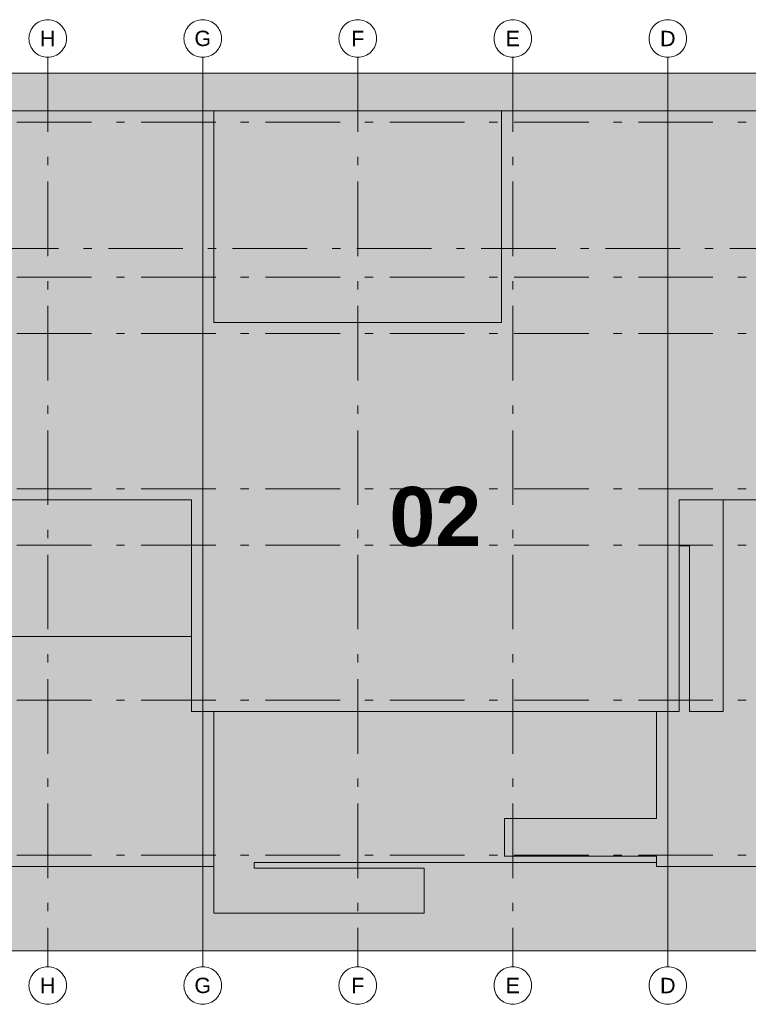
# Model space of a CAD drawing. Header units: metres. Extents: x -3716 to 31, y -1854 to 706.
# Tile 185 of 237: x -60 to -21, y -122 to -70. Entities that reach past the tile are written whole.
import ezdxf

# ---------------------------------------------------------------- set-up
doc = ezdxf.new("R2010")
doc.units = ezdxf.units.M
doc.header["$LTSCALE"] = 1.25
doc.linetypes.add('ISO-02 Strichlinie', pattern=[3.81, 3.048, -0.762])
doc.linetypes.add('Linienart-53', pattern=[5.291531, 3.175, -1.058062, 0.352704, -0.705764])
for name, color, linetype, lineweight in [('70 -71 Achsen- 1 Gebäudeachsen', 7, 'Linienart-53', 18), ('Keine', 7, 'Continuous', 9), ('Keine-1', 7, 'Continuous', 15)]:
    doc.layers.add(name, color=color, linetype=linetype, lineweight=lineweight)
doc.styles.add('Arial', font='arial.ttf')
doc.styles.add('Arial (bold)', font='arialbd.ttf')

# ---------------------------------------------------------------- blocks, each defined once
blk = doc.blocks.new('Gruppe-5')
at = {"layer": '70 -71 Achsen- 1 Gebäudeachsen', "color": 252, "lineweight": 13, "true_color": 0x888888, "transparency": 33554687}
for p, q in [((-178.868, -75.447), (3.026, -75.447)), ((-180.618, -82.172), (4.776, -82.172)), ((-178.868, -83.697), (3.026, -83.697)), ((-178.868, -86.697), (3.026, -86.697)), ((-178.868, -94.947), (3.026, -94.947)), ((-178.868, -97.947), (3.026, -97.947)), ((-178.868, -106.197), (3.026, -106.197)), ((-178.868, -114.447), (3.026, -114.447))]:
    blk.add_line(p, q, dxfattribs=at)
at = {"layer": 'Keine', "transparency": 33554687, "insert": (-37.546, -96.447), "char_height": 3.1465, "attachment_point": 5, "line_spacing_factor": 0.970823, "style": 'Arial (bold)'}
blk.add_mtext('02', dxfattribs=at)
at = {"color": 255, "lineweight": 13, "transparency": 33554687}
for points in [[(-58.171, -70), (-58.073, -70.005), (-57.976, -70.019), (-57.881, -70.043), (-57.788, -70.076), (-57.7, -70.118), (-57.615, -70.169), (-57.537, -70.227), (-57.464, -70.293), (-57.398, -70.366), (-57.34, -70.444), (-57.289, -70.529), (-57.247, -70.617), (-57.214, -70.71), (-57.19, -70.805), (-57.176, -70.902), (-57.171, -71), (-57.176, -71.098), (-57.19, -71.195), (-57.214, -71.29), (-57.247, -71.383), (-57.289, -71.471), (-57.34, -71.556), (-57.398, -71.634), (-57.464, -71.707), (-57.537, -71.773), (-57.615, -71.832), (-57.7, -71.882), (-57.788, -71.924), (-57.881, -71.957), (-57.976, -71.981), (-58.073, -71.995), (-58.171, -72), (-58.269, -71.995), (-58.366, -71.981), (-58.461, -71.957), (-58.554, -71.924), (-58.642, -71.882), (-58.727, -71.832), (-58.805, -71.773), (-58.878, -71.707), (-58.944, -71.634), (-59.002, -71.556), (-59.053, -71.471), (-59.095, -71.383), (-59.128, -71.29), (-59.152, -71.195), (-59.166, -71.098), (-59.171, -71), (-59.166, -70.902), (-59.152, -70.805), (-59.128, -70.71), (-59.095, -70.617), (-59.053, -70.529), (-59.002, -70.444), (-58.944, -70.366), (-58.878, -70.293), (-58.805, -70.227), (-58.727, -70.169), (-58.642, -70.118), (-58.554, -70.076), (-58.461, -70.043), (-58.366, -70.019), (-58.269, -70.005)], [(-49.921, -70), (-49.823, -70.005), (-49.726, -70.019), (-49.631, -70.043), (-49.538, -70.076), (-49.45, -70.118), (-49.365, -70.169), (-49.287, -70.227), (-49.214, -70.293), (-49.148, -70.366), (-49.09, -70.444), (-49.039, -70.529), (-48.997, -70.617), (-48.964, -70.71), (-48.94, -70.805), (-48.926, -70.902), (-48.921, -71), (-48.926, -71.098), (-48.94, -71.195), (-48.964, -71.29), (-48.997, -71.383), (-49.039, -71.471), (-49.09, -71.556), (-49.148, -71.634), (-49.214, -71.707), (-49.287, -71.773), (-49.365, -71.832), (-49.45, -71.882), (-49.538, -71.924), (-49.631, -71.957), (-49.726, -71.981), (-49.823, -71.995), (-49.921, -72), (-50.019, -71.995), (-50.116, -71.981), (-50.211, -71.957), (-50.304, -71.924), (-50.392, -71.882), (-50.477, -71.832), (-50.555, -71.773), (-50.628, -71.707), (-50.694, -71.634), (-50.752, -71.556), (-50.803, -71.471), (-50.845, -71.383), (-50.878, -71.29), (-50.902, -71.195), (-50.916, -71.098), (-50.921, -71), (-50.916, -70.902), (-50.902, -70.805), (-50.878, -70.71), (-50.845, -70.617), (-50.803, -70.529), (-50.752, -70.444), (-50.694, -70.366), (-50.628, -70.293), (-50.555, -70.227), (-50.477, -70.169), (-50.392, -70.118), (-50.304, -70.076), (-50.211, -70.043), (-50.116, -70.019), (-50.019, -70.005)], [(-41.671, -70), (-41.573, -70.005), (-41.476, -70.019), (-41.381, -70.043), (-41.288, -70.076), (-41.2, -70.118), (-41.115, -70.169), (-41.037, -70.227), (-40.964, -70.293), (-40.898, -70.366), (-40.84, -70.444), (-40.789, -70.529), (-40.747, -70.617), (-40.714, -70.71), (-40.69, -70.805), (-40.676, -70.902), (-40.671, -71), (-40.676, -71.098), (-40.69, -71.195), (-40.714, -71.29), (-40.747, -71.383), (-40.789, -71.471), (-40.84, -71.556), (-40.898, -71.634), (-40.964, -71.707), (-41.037, -71.773), (-41.115, -71.832), (-41.2, -71.882), (-41.288, -71.924), (-41.381, -71.957), (-41.476, -71.981), (-41.573, -71.995), (-41.671, -72), (-41.769, -71.995), (-41.866, -71.981), (-41.961, -71.957), (-42.054, -71.924), (-42.142, -71.882), (-42.227, -71.832), (-42.305, -71.773), (-42.378, -71.707), (-42.444, -71.634), (-42.502, -71.556), (-42.553, -71.471), (-42.595, -71.383), (-42.628, -71.29), (-42.652, -71.195), (-42.666, -71.098), (-42.671, -71), (-42.666, -70.902), (-42.652, -70.805), (-42.628, -70.71), (-42.595, -70.617), (-42.553, -70.529), (-42.502, -70.444), (-42.444, -70.366), (-42.378, -70.293), (-42.305, -70.227), (-42.227, -70.169), (-42.142, -70.118), (-42.054, -70.076), (-41.961, -70.043), (-41.866, -70.019), (-41.769, -70.005)], [(-33.421, -70), (-33.323, -70.005), (-33.226, -70.019), (-33.131, -70.043), (-33.038, -70.076), (-32.95, -70.118), (-32.865, -70.169), (-32.787, -70.227), (-32.714, -70.293), (-32.648, -70.366), (-32.59, -70.444), (-32.539, -70.529), (-32.497, -70.617), (-32.464, -70.71), (-32.44, -70.805), (-32.426, -70.902), (-32.421, -71), (-32.426, -71.098), (-32.44, -71.195), (-32.464, -71.29), (-32.497, -71.383), (-32.539, -71.471), (-32.59, -71.556), (-32.648, -71.634), (-32.714, -71.707), (-32.787, -71.773), (-32.865, -71.832), (-32.95, -71.882), (-33.038, -71.924), (-33.131, -71.957), (-33.226, -71.981), (-33.323, -71.995), (-33.421, -72), (-33.519, -71.995), (-33.616, -71.981), (-33.711, -71.957), (-33.804, -71.924), (-33.892, -71.882), (-33.977, -71.832), (-34.055, -71.773), (-34.128, -71.707), (-34.194, -71.634), (-34.252, -71.556), (-34.303, -71.471), (-34.345, -71.383), (-34.378, -71.29), (-34.402, -71.195), (-34.416, -71.098), (-34.421, -71), (-34.416, -70.902), (-34.402, -70.805), (-34.378, -70.71), (-34.345, -70.617), (-34.303, -70.529), (-34.252, -70.444), (-34.194, -70.366), (-34.128, -70.293), (-34.055, -70.227), (-33.977, -70.169), (-33.892, -70.118), (-33.804, -70.076), (-33.711, -70.043), (-33.616, -70.019), (-33.519, -70.005)], [(-25.171, -70), (-25.073, -70.005), (-24.976, -70.019), (-24.881, -70.043), (-24.788, -70.076), (-24.7, -70.118), (-24.615, -70.169), (-24.537, -70.227), (-24.464, -70.293), (-24.398, -70.366), (-24.34, -70.444), (-24.289, -70.529), (-24.247, -70.617), (-24.214, -70.71), (-24.19, -70.805), (-24.176, -70.902), (-24.171, -71), (-24.176, -71.098), (-24.19, -71.195), (-24.214, -71.29), (-24.247, -71.383), (-24.289, -71.471), (-24.34, -71.556), (-24.398, -71.634), (-24.464, -71.707), (-24.537, -71.773), (-24.615, -71.832), (-24.7, -71.882), (-24.788, -71.924), (-24.881, -71.957), (-24.976, -71.981), (-25.073, -71.995), (-25.171, -72), (-25.269, -71.995), (-25.366, -71.981), (-25.461, -71.957), (-25.554, -71.924), (-25.642, -71.882), (-25.727, -71.832), (-25.805, -71.773), (-25.878, -71.707), (-25.944, -71.634), (-26.002, -71.556), (-26.053, -71.471), (-26.095, -71.383), (-26.128, -71.29), (-26.152, -71.195), (-26.166, -71.098), (-26.171, -71), (-26.166, -70.902), (-26.152, -70.805), (-26.128, -70.71), (-26.095, -70.617), (-26.053, -70.529), (-26.002, -70.444), (-25.944, -70.366), (-25.878, -70.293), (-25.805, -70.227), (-25.727, -70.169), (-25.642, -70.118), (-25.554, -70.076), (-25.461, -70.043), (-25.366, -70.019), (-25.269, -70.005)]]:
    blk.add_wipeout(points, dxfattribs=at).dxf.layer = 'Keine'
at = {"layer": '70 -71 Achsen- 1 Gebäudeachsen', "color": 252, "lineweight": 13, "true_color": 0x888888, "transparency": 33554687}
for p, q in [((-58.171, -72), (-58.171, -120.372)), ((-49.921, -72), (-49.921, -120.372)), ((-41.671, -72), (-41.671, -120.372)), ((-33.421, -72), (-33.421, -120.372)), ((-25.171, -72), (-25.171, -120.372))]:
    blk.add_line(p, q, dxfattribs=at)
at = {"layer": 'Keine', "lineweight": 13, "transparency": 33554687, "flags": 128}
for points in [[(-58.171, -70), (-58.073, -70.005), (-57.976, -70.019), (-57.881, -70.043), (-57.788, -70.076), (-57.7, -70.118), (-57.615, -70.169), (-57.537, -70.227), (-57.464, -70.293), (-57.398, -70.366), (-57.34, -70.444), (-57.289, -70.529), (-57.247, -70.617), (-57.214, -70.71), (-57.19, -70.805), (-57.176, -70.902), (-57.171, -71), (-57.176, -71.098), (-57.19, -71.195), (-57.214, -71.29), (-57.247, -71.383), (-57.289, -71.471), (-57.34, -71.556), (-57.398, -71.634), (-57.464, -71.707), (-57.537, -71.773), (-57.615, -71.832), (-57.7, -71.882), (-57.788, -71.924), (-57.881, -71.957), (-57.976, -71.981), (-58.073, -71.995), (-58.171, -72), (-58.269, -71.995), (-58.366, -71.981), (-58.461, -71.957), (-58.554, -71.924), (-58.642, -71.882), (-58.727, -71.832), (-58.805, -71.773), (-58.878, -71.707), (-58.944, -71.634), (-59.002, -71.556), (-59.053, -71.471), (-59.095, -71.383), (-59.128, -71.29), (-59.152, -71.195), (-59.166, -71.098), (-59.171, -71), (-59.166, -70.902), (-59.152, -70.805), (-59.128, -70.71), (-59.095, -70.617), (-59.053, -70.529), (-59.002, -70.444), (-58.944, -70.366), (-58.878, -70.293), (-58.805, -70.227), (-58.727, -70.169), (-58.642, -70.118), (-58.554, -70.076), (-58.461, -70.043), (-58.366, -70.019), (-58.269, -70.005)], [(-49.921, -70), (-49.823, -70.005), (-49.726, -70.019), (-49.631, -70.043), (-49.538, -70.076), (-49.45, -70.118), (-49.365, -70.169), (-49.287, -70.227), (-49.214, -70.293), (-49.148, -70.366), (-49.09, -70.444), (-49.039, -70.529), (-48.997, -70.617), (-48.964, -70.71), (-48.94, -70.805), (-48.926, -70.902), (-48.921, -71), (-48.926, -71.098), (-48.94, -71.195), (-48.964, -71.29), (-48.997, -71.383), (-49.039, -71.471), (-49.09, -71.556), (-49.148, -71.634), (-49.214, -71.707), (-49.287, -71.773), (-49.365, -71.832), (-49.45, -71.882), (-49.538, -71.924), (-49.631, -71.957), (-49.726, -71.981), (-49.823, -71.995), (-49.921, -72), (-50.019, -71.995), (-50.116, -71.981), (-50.211, -71.957), (-50.304, -71.924), (-50.392, -71.882), (-50.477, -71.832), (-50.555, -71.773), (-50.628, -71.707), (-50.694, -71.634), (-50.752, -71.556), (-50.803, -71.471), (-50.845, -71.383), (-50.878, -71.29), (-50.902, -71.195), (-50.916, -71.098), (-50.921, -71), (-50.916, -70.902), (-50.902, -70.805), (-50.878, -70.71), (-50.845, -70.617), (-50.803, -70.529), (-50.752, -70.444), (-50.694, -70.366), (-50.628, -70.293), (-50.555, -70.227), (-50.477, -70.169), (-50.392, -70.118), (-50.304, -70.076), (-50.211, -70.043), (-50.116, -70.019), (-50.019, -70.005)], [(-41.671, -70), (-41.573, -70.005), (-41.476, -70.019), (-41.381, -70.043), (-41.288, -70.076), (-41.2, -70.118), (-41.115, -70.169), (-41.037, -70.227), (-40.964, -70.293), (-40.898, -70.366), (-40.84, -70.444), (-40.789, -70.529), (-40.747, -70.617), (-40.714, -70.71), (-40.69, -70.805), (-40.676, -70.902), (-40.671, -71), (-40.676, -71.098), (-40.69, -71.195), (-40.714, -71.29), (-40.747, -71.383), (-40.789, -71.471), (-40.84, -71.556), (-40.898, -71.634), (-40.964, -71.707), (-41.037, -71.773), (-41.115, -71.832), (-41.2, -71.882), (-41.288, -71.924), (-41.381, -71.957), (-41.476, -71.981), (-41.573, -71.995), (-41.671, -72), (-41.769, -71.995), (-41.866, -71.981), (-41.961, -71.957), (-42.054, -71.924), (-42.142, -71.882), (-42.227, -71.832), (-42.305, -71.773), (-42.378, -71.707), (-42.444, -71.634), (-42.502, -71.556), (-42.553, -71.471), (-42.595, -71.383), (-42.628, -71.29), (-42.652, -71.195), (-42.666, -71.098), (-42.671, -71), (-42.666, -70.902), (-42.652, -70.805), (-42.628, -70.71), (-42.595, -70.617), (-42.553, -70.529), (-42.502, -70.444), (-42.444, -70.366), (-42.378, -70.293), (-42.305, -70.227), (-42.227, -70.169), (-42.142, -70.118), (-42.054, -70.076), (-41.961, -70.043), (-41.866, -70.019), (-41.769, -70.005)], [(-33.421, -70), (-33.323, -70.005), (-33.226, -70.019), (-33.131, -70.043), (-33.038, -70.076), (-32.95, -70.118), (-32.865, -70.169), (-32.787, -70.227), (-32.714, -70.293), (-32.648, -70.366), (-32.59, -70.444), (-32.539, -70.529), (-32.497, -70.617), (-32.464, -70.71), (-32.44, -70.805), (-32.426, -70.902), (-32.421, -71), (-32.426, -71.098), (-32.44, -71.195), (-32.464, -71.29), (-32.497, -71.383), (-32.539, -71.471), (-32.59, -71.556), (-32.648, -71.634), (-32.714, -71.707), (-32.787, -71.773), (-32.865, -71.832), (-32.95, -71.882), (-33.038, -71.924), (-33.131, -71.957), (-33.226, -71.981), (-33.323, -71.995), (-33.421, -72), (-33.519, -71.995), (-33.616, -71.981), (-33.711, -71.957), (-33.804, -71.924), (-33.892, -71.882), (-33.977, -71.832), (-34.055, -71.773), (-34.128, -71.707), (-34.194, -71.634), (-34.252, -71.556), (-34.303, -71.471), (-34.345, -71.383), (-34.378, -71.29), (-34.402, -71.195), (-34.416, -71.098), (-34.421, -71), (-34.416, -70.902), (-34.402, -70.805), (-34.378, -70.71), (-34.345, -70.617), (-34.303, -70.529), (-34.252, -70.444), (-34.194, -70.366), (-34.128, -70.293), (-34.055, -70.227), (-33.977, -70.169), (-33.892, -70.118), (-33.804, -70.076), (-33.711, -70.043), (-33.616, -70.019), (-33.519, -70.005)], [(-25.171, -70), (-25.073, -70.005), (-24.976, -70.019), (-24.881, -70.043), (-24.788, -70.076), (-24.7, -70.118), (-24.615, -70.169), (-24.537, -70.227), (-24.464, -70.293), (-24.398, -70.366), (-24.34, -70.444), (-24.289, -70.529), (-24.247, -70.617), (-24.214, -70.71), (-24.19, -70.805), (-24.176, -70.902), (-24.171, -71), (-24.176, -71.098), (-24.19, -71.195), (-24.214, -71.29), (-24.247, -71.383), (-24.289, -71.471), (-24.34, -71.556), (-24.398, -71.634), (-24.464, -71.707), (-24.537, -71.773), (-24.615, -71.832), (-24.7, -71.882), (-24.788, -71.924), (-24.881, -71.957), (-24.976, -71.981), (-25.073, -71.995), (-25.171, -72), (-25.269, -71.995), (-25.366, -71.981), (-25.461, -71.957), (-25.554, -71.924), (-25.642, -71.882), (-25.727, -71.832), (-25.805, -71.773), (-25.878, -71.707), (-25.944, -71.634), (-26.002, -71.556), (-26.053, -71.471), (-26.095, -71.383), (-26.128, -71.29), (-26.152, -71.195), (-26.166, -71.098), (-26.171, -71), (-26.166, -70.902), (-26.152, -70.805), (-26.128, -70.71), (-26.095, -70.617), (-26.053, -70.529), (-26.002, -70.444), (-25.944, -70.366), (-25.878, -70.293), (-25.805, -70.227), (-25.727, -70.169), (-25.642, -70.118), (-25.554, -70.076), (-25.461, -70.043), (-25.366, -70.019), (-25.269, -70.005)]]:
    blk.add_lwpolyline(points, close=True, dxfattribs=at)
at = {"layer": 'Keine', "transparency": 33554687, "char_height": 0.818, "attachment_point": 5, "line_spacing_factor": 0.970761, "style": 'Arial'}
for s, insert in [('H', (-58.171, -71)), ('G', (-49.921, -71)), ('F', (-41.671, -71)), ('E', (-33.421, -71)), ('D', (-25.171, -71))]:
    blk.add_mtext(s, dxfattribs=dict(at, insert=insert))
at = {"color": 255, "lineweight": 13, "transparency": 33554687}
for points in [[(-58.171, -120.372), (-58.073, -120.377), (-57.976, -120.391), (-57.881, -120.415), (-57.788, -120.448), (-57.7, -120.49), (-57.615, -120.541), (-57.537, -120.599), (-57.464, -120.665), (-57.398, -120.738), (-57.34, -120.816), (-57.289, -120.901), (-57.247, -120.989), (-57.214, -121.082), (-57.19, -121.177), (-57.176, -121.274), (-57.171, -121.372), (-57.176, -121.47), (-57.19, -121.567), (-57.214, -121.662), (-57.247, -121.755), (-57.289, -121.843), (-57.34, -121.928), (-57.398, -122.006), (-57.464, -122.079), (-57.537, -122.145), (-57.615, -122.204), (-57.7, -122.254), (-57.788, -122.296), (-57.881, -122.329), (-57.976, -122.353), (-58.073, -122.367), (-58.171, -122.372), (-58.269, -122.367), (-58.366, -122.353), (-58.461, -122.329), (-58.554, -122.296), (-58.642, -122.254), (-58.727, -122.204), (-58.805, -122.145), (-58.878, -122.079), (-58.944, -122.006), (-59.002, -121.928), (-59.053, -121.843), (-59.095, -121.755), (-59.128, -121.662), (-59.152, -121.567), (-59.166, -121.47), (-59.171, -121.372), (-59.166, -121.274), (-59.152, -121.177), (-59.128, -121.082), (-59.095, -120.989), (-59.053, -120.901), (-59.002, -120.816), (-58.944, -120.738), (-58.878, -120.665), (-58.805, -120.599), (-58.727, -120.541), (-58.642, -120.49), (-58.554, -120.448), (-58.461, -120.415), (-58.366, -120.391), (-58.269, -120.377)], [(-49.921, -120.372), (-49.823, -120.377), (-49.726, -120.391), (-49.631, -120.415), (-49.538, -120.448), (-49.45, -120.49), (-49.365, -120.541), (-49.287, -120.599), (-49.214, -120.665), (-49.148, -120.738), (-49.09, -120.816), (-49.039, -120.901), (-48.997, -120.989), (-48.964, -121.082), (-48.94, -121.177), (-48.926, -121.274), (-48.921, -121.372), (-48.926, -121.47), (-48.94, -121.567), (-48.964, -121.662), (-48.997, -121.755), (-49.039, -121.843), (-49.09, -121.928), (-49.148, -122.006), (-49.214, -122.079), (-49.287, -122.145), (-49.365, -122.204), (-49.45, -122.254), (-49.538, -122.296), (-49.631, -122.329), (-49.726, -122.353), (-49.823, -122.367), (-49.921, -122.372), (-50.019, -122.367), (-50.116, -122.353), (-50.211, -122.329), (-50.304, -122.296), (-50.392, -122.254), (-50.477, -122.204), (-50.555, -122.145), (-50.628, -122.079), (-50.694, -122.006), (-50.752, -121.928), (-50.803, -121.843), (-50.845, -121.755), (-50.878, -121.662), (-50.902, -121.567), (-50.916, -121.47), (-50.921, -121.372), (-50.916, -121.274), (-50.902, -121.177), (-50.878, -121.082), (-50.845, -120.989), (-50.803, -120.901), (-50.752, -120.816), (-50.694, -120.738), (-50.628, -120.665), (-50.555, -120.599), (-50.477, -120.541), (-50.392, -120.49), (-50.304, -120.448), (-50.211, -120.415), (-50.116, -120.391), (-50.019, -120.377)], [(-41.671, -120.372), (-41.573, -120.377), (-41.476, -120.391), (-41.381, -120.415), (-41.288, -120.448), (-41.2, -120.49), (-41.115, -120.541), (-41.037, -120.599), (-40.964, -120.665), (-40.898, -120.738), (-40.84, -120.816), (-40.789, -120.901), (-40.747, -120.989), (-40.714, -121.082), (-40.69, -121.177), (-40.676, -121.274), (-40.671, -121.372), (-40.676, -121.47), (-40.69, -121.567), (-40.714, -121.662), (-40.747, -121.755), (-40.789, -121.843), (-40.84, -121.928), (-40.898, -122.006), (-40.964, -122.079), (-41.037, -122.145), (-41.115, -122.204), (-41.2, -122.254), (-41.288, -122.296), (-41.381, -122.329), (-41.476, -122.353), (-41.573, -122.367), (-41.671, -122.372), (-41.769, -122.367), (-41.866, -122.353), (-41.961, -122.329), (-42.054, -122.296), (-42.142, -122.254), (-42.227, -122.204), (-42.305, -122.145), (-42.378, -122.079), (-42.444, -122.006), (-42.502, -121.928), (-42.553, -121.843), (-42.595, -121.755), (-42.628, -121.662), (-42.652, -121.567), (-42.666, -121.47), (-42.671, -121.372), (-42.666, -121.274), (-42.652, -121.177), (-42.628, -121.082), (-42.595, -120.989), (-42.553, -120.901), (-42.502, -120.816), (-42.444, -120.738), (-42.378, -120.665), (-42.305, -120.599), (-42.227, -120.541), (-42.142, -120.49), (-42.054, -120.448), (-41.961, -120.415), (-41.866, -120.391), (-41.769, -120.377)], [(-33.421, -120.372), (-33.323, -120.377), (-33.226, -120.391), (-33.131, -120.415), (-33.038, -120.448), (-32.95, -120.49), (-32.865, -120.541), (-32.787, -120.599), (-32.714, -120.665), (-32.648, -120.738), (-32.59, -120.816), (-32.539, -120.901), (-32.497, -120.989), (-32.464, -121.082), (-32.44, -121.177), (-32.426, -121.274), (-32.421, -121.372), (-32.426, -121.47), (-32.44, -121.567), (-32.464, -121.662), (-32.497, -121.755), (-32.539, -121.843), (-32.59, -121.928), (-32.648, -122.006), (-32.714, -122.079), (-32.787, -122.145), (-32.865, -122.204), (-32.95, -122.254), (-33.038, -122.296), (-33.131, -122.329), (-33.226, -122.353), (-33.323, -122.367), (-33.421, -122.372), (-33.519, -122.367), (-33.616, -122.353), (-33.711, -122.329), (-33.804, -122.296), (-33.892, -122.254), (-33.977, -122.204), (-34.055, -122.145), (-34.128, -122.079), (-34.194, -122.006), (-34.252, -121.928), (-34.303, -121.843), (-34.345, -121.755), (-34.378, -121.662), (-34.402, -121.567), (-34.416, -121.47), (-34.421, -121.372), (-34.416, -121.274), (-34.402, -121.177), (-34.378, -121.082), (-34.345, -120.989), (-34.303, -120.901), (-34.252, -120.816), (-34.194, -120.738), (-34.128, -120.665), (-34.055, -120.599), (-33.977, -120.541), (-33.892, -120.49), (-33.804, -120.448), (-33.711, -120.415), (-33.616, -120.391), (-33.519, -120.377)], [(-25.171, -120.372), (-25.073, -120.377), (-24.976, -120.391), (-24.881, -120.415), (-24.788, -120.448), (-24.7, -120.49), (-24.615, -120.541), (-24.537, -120.599), (-24.464, -120.665), (-24.398, -120.738), (-24.34, -120.816), (-24.289, -120.901), (-24.247, -120.989), (-24.214, -121.082), (-24.19, -121.177), (-24.176, -121.274), (-24.171, -121.372), (-24.176, -121.47), (-24.19, -121.567), (-24.214, -121.662), (-24.247, -121.755), (-24.289, -121.843), (-24.34, -121.928), (-24.398, -122.006), (-24.464, -122.079), (-24.537, -122.145), (-24.615, -122.204), (-24.7, -122.254), (-24.788, -122.296), (-24.881, -122.329), (-24.976, -122.353), (-25.073, -122.367), (-25.171, -122.372), (-25.269, -122.367), (-25.366, -122.353), (-25.461, -122.329), (-25.554, -122.296), (-25.642, -122.254), (-25.727, -122.204), (-25.805, -122.145), (-25.878, -122.079), (-25.944, -122.006), (-26.002, -121.928), (-26.053, -121.843), (-26.095, -121.755), (-26.128, -121.662), (-26.152, -121.567), (-26.166, -121.47), (-26.171, -121.372), (-26.166, -121.274), (-26.152, -121.177), (-26.128, -121.082), (-26.095, -120.989), (-26.053, -120.901), (-26.002, -120.816), (-25.944, -120.738), (-25.878, -120.665), (-25.805, -120.599), (-25.727, -120.541), (-25.642, -120.49), (-25.554, -120.448), (-25.461, -120.415), (-25.366, -120.391), (-25.269, -120.377)]]:
    blk.add_wipeout(points, dxfattribs=at).dxf.layer = 'Keine'
at = {"layer": 'Keine', "lineweight": 13, "transparency": 33554687, "flags": 128}
for points in [[(-58.171, -120.372), (-58.073, -120.377), (-57.976, -120.391), (-57.881, -120.415), (-57.788, -120.448), (-57.7, -120.49), (-57.615, -120.541), (-57.537, -120.599), (-57.464, -120.665), (-57.398, -120.738), (-57.34, -120.816), (-57.289, -120.901), (-57.247, -120.989), (-57.214, -121.082), (-57.19, -121.177), (-57.176, -121.274), (-57.171, -121.372), (-57.176, -121.47), (-57.19, -121.567), (-57.214, -121.662), (-57.247, -121.755), (-57.289, -121.843), (-57.34, -121.928), (-57.398, -122.006), (-57.464, -122.079), (-57.537, -122.145), (-57.615, -122.204), (-57.7, -122.254), (-57.788, -122.296), (-57.881, -122.329), (-57.976, -122.353), (-58.073, -122.367), (-58.171, -122.372), (-58.269, -122.367), (-58.366, -122.353), (-58.461, -122.329), (-58.554, -122.296), (-58.642, -122.254), (-58.727, -122.204), (-58.805, -122.145), (-58.878, -122.079), (-58.944, -122.006), (-59.002, -121.928), (-59.053, -121.843), (-59.095, -121.755), (-59.128, -121.662), (-59.152, -121.567), (-59.166, -121.47), (-59.171, -121.372), (-59.166, -121.274), (-59.152, -121.177), (-59.128, -121.082), (-59.095, -120.989), (-59.053, -120.901), (-59.002, -120.816), (-58.944, -120.738), (-58.878, -120.665), (-58.805, -120.599), (-58.727, -120.541), (-58.642, -120.49), (-58.554, -120.448), (-58.461, -120.415), (-58.366, -120.391), (-58.269, -120.377)], [(-49.921, -120.372), (-49.823, -120.377), (-49.726, -120.391), (-49.631, -120.415), (-49.538, -120.448), (-49.45, -120.49), (-49.365, -120.541), (-49.287, -120.599), (-49.214, -120.665), (-49.148, -120.738), (-49.09, -120.816), (-49.039, -120.901), (-48.997, -120.989), (-48.964, -121.082), (-48.94, -121.177), (-48.926, -121.274), (-48.921, -121.372), (-48.926, -121.47), (-48.94, -121.567), (-48.964, -121.662), (-48.997, -121.755), (-49.039, -121.843), (-49.09, -121.928), (-49.148, -122.006), (-49.214, -122.079), (-49.287, -122.145), (-49.365, -122.204), (-49.45, -122.254), (-49.538, -122.296), (-49.631, -122.329), (-49.726, -122.353), (-49.823, -122.367), (-49.921, -122.372), (-50.019, -122.367), (-50.116, -122.353), (-50.211, -122.329), (-50.304, -122.296), (-50.392, -122.254), (-50.477, -122.204), (-50.555, -122.145), (-50.628, -122.079), (-50.694, -122.006), (-50.752, -121.928), (-50.803, -121.843), (-50.845, -121.755), (-50.878, -121.662), (-50.902, -121.567), (-50.916, -121.47), (-50.921, -121.372), (-50.916, -121.274), (-50.902, -121.177), (-50.878, -121.082), (-50.845, -120.989), (-50.803, -120.901), (-50.752, -120.816), (-50.694, -120.738), (-50.628, -120.665), (-50.555, -120.599), (-50.477, -120.541), (-50.392, -120.49), (-50.304, -120.448), (-50.211, -120.415), (-50.116, -120.391), (-50.019, -120.377)], [(-41.671, -120.372), (-41.573, -120.377), (-41.476, -120.391), (-41.381, -120.415), (-41.288, -120.448), (-41.2, -120.49), (-41.115, -120.541), (-41.037, -120.599), (-40.964, -120.665), (-40.898, -120.738), (-40.84, -120.816), (-40.789, -120.901), (-40.747, -120.989), (-40.714, -121.082), (-40.69, -121.177), (-40.676, -121.274), (-40.671, -121.372), (-40.676, -121.47), (-40.69, -121.567), (-40.714, -121.662), (-40.747, -121.755), (-40.789, -121.843), (-40.84, -121.928), (-40.898, -122.006), (-40.964, -122.079), (-41.037, -122.145), (-41.115, -122.204), (-41.2, -122.254), (-41.288, -122.296), (-41.381, -122.329), (-41.476, -122.353), (-41.573, -122.367), (-41.671, -122.372), (-41.769, -122.367), (-41.866, -122.353), (-41.961, -122.329), (-42.054, -122.296), (-42.142, -122.254), (-42.227, -122.204), (-42.305, -122.145), (-42.378, -122.079), (-42.444, -122.006), (-42.502, -121.928), (-42.553, -121.843), (-42.595, -121.755), (-42.628, -121.662), (-42.652, -121.567), (-42.666, -121.47), (-42.671, -121.372), (-42.666, -121.274), (-42.652, -121.177), (-42.628, -121.082), (-42.595, -120.989), (-42.553, -120.901), (-42.502, -120.816), (-42.444, -120.738), (-42.378, -120.665), (-42.305, -120.599), (-42.227, -120.541), (-42.142, -120.49), (-42.054, -120.448), (-41.961, -120.415), (-41.866, -120.391), (-41.769, -120.377)], [(-33.421, -120.372), (-33.323, -120.377), (-33.226, -120.391), (-33.131, -120.415), (-33.038, -120.448), (-32.95, -120.49), (-32.865, -120.541), (-32.787, -120.599), (-32.714, -120.665), (-32.648, -120.738), (-32.59, -120.816), (-32.539, -120.901), (-32.497, -120.989), (-32.464, -121.082), (-32.44, -121.177), (-32.426, -121.274), (-32.421, -121.372), (-32.426, -121.47), (-32.44, -121.567), (-32.464, -121.662), (-32.497, -121.755), (-32.539, -121.843), (-32.59, -121.928), (-32.648, -122.006), (-32.714, -122.079), (-32.787, -122.145), (-32.865, -122.204), (-32.95, -122.254), (-33.038, -122.296), (-33.131, -122.329), (-33.226, -122.353), (-33.323, -122.367), (-33.421, -122.372), (-33.519, -122.367), (-33.616, -122.353), (-33.711, -122.329), (-33.804, -122.296), (-33.892, -122.254), (-33.977, -122.204), (-34.055, -122.145), (-34.128, -122.079), (-34.194, -122.006), (-34.252, -121.928), (-34.303, -121.843), (-34.345, -121.755), (-34.378, -121.662), (-34.402, -121.567), (-34.416, -121.47), (-34.421, -121.372), (-34.416, -121.274), (-34.402, -121.177), (-34.378, -121.082), (-34.345, -120.989), (-34.303, -120.901), (-34.252, -120.816), (-34.194, -120.738), (-34.128, -120.665), (-34.055, -120.599), (-33.977, -120.541), (-33.892, -120.49), (-33.804, -120.448), (-33.711, -120.415), (-33.616, -120.391), (-33.519, -120.377)], [(-25.171, -120.372), (-25.073, -120.377), (-24.976, -120.391), (-24.881, -120.415), (-24.788, -120.448), (-24.7, -120.49), (-24.615, -120.541), (-24.537, -120.599), (-24.464, -120.665), (-24.398, -120.738), (-24.34, -120.816), (-24.289, -120.901), (-24.247, -120.989), (-24.214, -121.082), (-24.19, -121.177), (-24.176, -121.274), (-24.171, -121.372), (-24.176, -121.47), (-24.19, -121.567), (-24.214, -121.662), (-24.247, -121.755), (-24.289, -121.843), (-24.34, -121.928), (-24.398, -122.006), (-24.464, -122.079), (-24.537, -122.145), (-24.615, -122.204), (-24.7, -122.254), (-24.788, -122.296), (-24.881, -122.329), (-24.976, -122.353), (-25.073, -122.367), (-25.171, -122.372), (-25.269, -122.367), (-25.366, -122.353), (-25.461, -122.329), (-25.554, -122.296), (-25.642, -122.254), (-25.727, -122.204), (-25.805, -122.145), (-25.878, -122.079), (-25.944, -122.006), (-26.002, -121.928), (-26.053, -121.843), (-26.095, -121.755), (-26.128, -121.662), (-26.152, -121.567), (-26.166, -121.47), (-26.171, -121.372), (-26.166, -121.274), (-26.152, -121.177), (-26.128, -121.082), (-26.095, -120.989), (-26.053, -120.901), (-26.002, -120.816), (-25.944, -120.738), (-25.878, -120.665), (-25.805, -120.599), (-25.727, -120.541), (-25.642, -120.49), (-25.554, -120.448), (-25.461, -120.415), (-25.366, -120.391), (-25.269, -120.377)]]:
    blk.add_lwpolyline(points, close=True, dxfattribs=at)
at = {"layer": 'Keine', "transparency": 33554687, "char_height": 0.818, "attachment_point": 5, "line_spacing_factor": 0.970761, "style": 'Arial'}
for s, insert in [('H', (-58.171, -121.372)), ('G', (-49.921, -121.372)), ('F', (-41.671, -121.372)), ('E', (-33.421, -121.372)), ('D', (-25.171, -121.372))]:
    blk.add_mtext(s, dxfattribs=dict(at, insert=insert))
blk = doc.blocks.new('_Plankopf (3D)')
at = {"color": 255, "lineweight": 13, "transparency": 33554687}
for points in [[(-49.324, -74.85), (-34.018, -74.85), (-34.018, -86.1), (-49.324, -86.1)], [(-49.324, -106.794), (-49.324, -117.522), (-38.136, -117.522), (-38.136, -115.122), (-47.176, -115.122), (-47.176, -114.837), (-25.768, -114.837), (-25.768, -106.794)]]:
    blk.add_wipeout(points, dxfattribs=at).dxf.layer = 'Keine-1'
at = {"layer": 'Keine-1', "lineweight": 13, "transparency": 33554687, "flags": 128}
for points in [[(-49.324, -74.85), (-34.018, -74.85), (-34.018, -86.1), (-49.324, -86.1)], [(-49.324, -106.794), (-49.324, -117.522), (-38.136, -117.522), (-38.136, -115.122), (-47.176, -115.122), (-47.176, -114.837), (-25.768, -114.837), (-25.768, -106.794)]]:
    blk.add_lwpolyline(points, close=True, dxfattribs=at)
at = {"color": 255, "lineweight": 13, "transparency": 33554687}
for points in [[(-83.368, -112.487), (-83.368, -114.487), (-75.268, -114.487), (-75.268, -115.044), (-49.324, -115.044), (-49.324, -106.794), (-50.518, -106.794), (-50.518, -102.807), (-69.206, -102.807), (-69.206, -95.544), (-74.074, -95.544), (-74.074, -97.987), (-71.724, -97.987), (-71.724, -102.807), (-74.074, -102.807), (-74.074, -106.794), (-75.268, -106.794), (-75.268, -112.487)], [(-33.868, -112.487), (-33.868, -114.487), (-25.768, -114.487), (-25.768, -115.044), (0.176, -115.044), (0.176, -95.544), (-24.574, -95.544), (-24.574, -106.794), (-25.768, -106.794), (-25.768, -112.487)]]:
    blk.add_wipeout(points, dxfattribs=at).dxf.layer = 'Keine-1'
at = {"layer": 'Keine-1', "lineweight": 13, "transparency": 33554687, "flags": 128}
for points in [[(-83.368, -112.487), (-83.368, -114.487), (-75.268, -114.487), (-75.268, -115.044), (-49.324, -115.044), (-49.324, -106.794), (-50.518, -106.794), (-50.518, -102.807), (-69.206, -102.807), (-69.206, -95.544), (-74.074, -95.544), (-74.074, -97.987), (-71.724, -97.987), (-71.724, -102.807), (-74.074, -102.807), (-74.074, -106.794), (-75.268, -106.794), (-75.268, -112.487)], [(-33.868, -112.487), (-33.868, -114.487), (-25.768, -114.487), (-25.768, -115.044), (0.176, -115.044), (0.176, -95.544), (-24.574, -95.544), (-24.574, -106.794), (-25.768, -106.794), (-25.768, -112.487)]]:
    blk.add_lwpolyline(points, close=True, dxfattribs=at)
at = {"color": 255, "lineweight": 13, "transparency": 33554687}
blk.add_wipeout([(-22.224, -106.794), (-22.224, -95.544), (-24.574, -95.544), (-24.574, -97.987), (-24.024, -97.987), (-24.024, -106.794)], dxfattribs=at).dxf.layer = 'Keine-1'
at = {"layer": 'Keine-1', "lineweight": 13, "transparency": 33554687, "flags": 128}
blk.add_lwpolyline([(-22.224, -106.794), (-22.224, -95.544), (-24.574, -95.544), (-24.574, -97.987), (-24.024, -97.987), (-24.024, -106.794)], close=True, dxfattribs=at)
at = {"color": 255, "lineweight": 13, "transparency": 33554687}
blk.add_wipeout([(-74.074, -106.794), (-100.018, -106.794), (-100.018, -86.1), (-83.518, -86.1), (-83.518, -74.85), (-49.324, -74.85), (-49.324, -86.1), (-34.018, -86.1), (-34.018, -74.85), (0.176, -74.85), (0.176, -95.544), (-24.574, -95.544), (-24.574, -106.794), (-50.518, -106.794), (-50.518, -95.544), (-74.074, -95.544)], dxfattribs=at).dxf.layer = 'Keine-1'
at = {"layer": 'Keine-1', "lineweight": 13, "transparency": 33554687, "flags": 128}
blk.add_lwpolyline([(-74.074, -106.794), (-100.018, -106.794), (-100.018, -86.1), (-83.518, -86.1), (-83.518, -74.85), (-49.324, -74.85), (-49.324, -86.1), (-34.018, -86.1), (-34.018, -74.85), (0.176, -74.85), (0.176, -95.544), (-24.574, -95.544), (-24.574, -106.794), (-50.518, -106.794), (-50.518, -95.544), (-74.074, -95.544)], close=True, dxfattribs=at)
at = {"layer": 'Keine-1', "color": 7, "transparency": 33554687}
blk.add_blockref('Gruppe-5', (0, 0), dxfattribs=at)
at = {"layer": 'Keine-1', "color": 7, "linetype": 'ISO-02 Strichlinie', "lineweight": 9, "transparency": 33554687, "flags": 128}
for points in [[(-74.671, -72.85), (-49.921, -72.85), (-49.921, -119.522), (-74.671, -119.522)], [(-49.921, -72.85), (-25.171, -72.85), (-25.171, -119.522), (-49.921, -119.522)]]:
    blk.add_lwpolyline(points, close=True, dxfattribs=at)
at = {"layer": 'Keine-1', "linetype": 'ISO-02 Strichlinie', "lineweight": 9, "transparency": 33554687, "flags": 128}
blk.add_lwpolyline([(-25.171, -72.85), (1.579, -72.85), (1.579, -119.522), (-25.171, -119.522)], close=True, dxfattribs=at)
blk = doc.blocks.new('Gruppe-6')
at = {"layer": 'Keine-1', "linetype": 'Continuous', "lineweight": 0, "true_color": 0xbababa, "transparency": 33554623}
blk.add_hatch(color=9, dxfattribs=at).paths.add_polyline_path([(0.900422, -0.202411), (1.0441, -0.202411), (1.0441, -0.239749), (0.900422, -0.239749)])
at = {"layer": 'Keine-1', "linetype": 'Continuous', "lineweight": 9, "transparency": 33554687, "flags": 128}
blk.add_lwpolyline([(0.900422, -0.202411), (1.0441, -0.202411), (1.0441, -0.239749), (0.900422, -0.239749)], close=True, dxfattribs=at)
at = {"layer": 'Keine', "transparency": 33554687, "insert": (1.0128, -0.221289), "char_height": 0.0025172, "attachment_point": 5, "line_spacing_factor": 0.996218, "style": 'Arial (bold)'}
blk.add_mtext('02', dxfattribs=at)

msp = doc.modelspace()

# ---------------------------------------------------------------- block references
at = {"layer": 'Keine', "color": 1}
msp.add_blockref('_Plankopf (3D)', (0, 0), dxfattribs=at)

# ---------------------------------------------------------------- next in the draw order: block references
at = {"layer": 'Keine', "color": 7, "xscale": 1250, "yscale": 1250, "zscale": 1250}
msp.add_blockref('Gruppe-6', (-1303.546, 180.164), dxfattribs=at)

doc.saveas('drawing.dxf')
